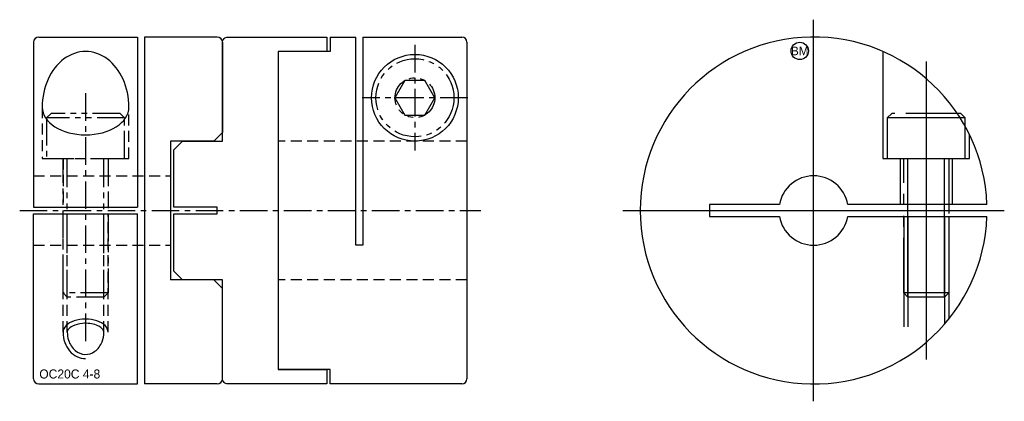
# Model space of a CAD drawing. Extents: x -8.7 to 48.1, y -11 to 11.
import ezdxf
from ezdxf.enums import TextEntityAlignment as Align

# ---------------------------------------------------------------- set-up
doc = ezdxf.new("R2010")
doc.units = 0
doc.header["$MEASUREMENT"] = 0
for name, pattern in [('CENTER', [50.8, 31.75, -6.35, 6.35, -6.35]), ('HIDDEN', [9.525, 6.35, -3.175]), ('PHANTOM', [63.5, 31.75, -6.35, 6.35, -6.35, 6.35, -6.35])]:
    doc.linetypes.add(name, pattern=pattern)
doc.layers.get('0').update_dxf_attribs({"linetype": 'CONTINUOUS'})
for name, color, linetype in [('BOM', 6, 'CONTINUOUS'), ('CENTER', 1, 'CENTER'), ('HIDDEN', 2, 'HIDDEN'), ('PHANTOM', 6, 'PHANTOM'), ('THIN', 3, 'CONTINUOUS')]:
    doc.layers.add(name, color=color, linetype=linetype)

# ---------------------------------------------------------------- blocks, each defined once
blk = doc.blocks.new('MCLBM2')
blk.add_circle((0, 0), 0.5)
blk.add_text('BM', height=0.5).set_placement((0, 0), align=Align.MIDDLE)
at = {"flags": 1}
for tag, p in [('NAME', (0, -1)), ('ENAME', (0, -2)), ('SPEC', (0, -3)), ('MATERIAL', (0, -4)), ('QTY', (0, -5)), ('WEIGHT', (0, -6)), ('PRICE', (0, -7)), ('REMARK', (0, -8)), ('USER1', (0, -9)), ('USER2', (0, -10)), ('USER3', (0, -11)), ('USER4', (0, -12)), ('USER5', (0, -13)), ('USER6', (0, -14))]:
    blk.add_attdef(tag, p, '', height=0.5, dxfattribs=at)

msp = doc.modelspace()

# ---------------------------------------------------------------- linework, layer by layer
at = {"ltscale": 0.1}
for p, q in [((-7.9, 9.7), (-7.9, 0.2)), ((-7.6, 10), (-1.9, 10)), ((-1.9, 10), (-1.9, 0.2)), ((-1.5, 10), (-1.5, -10)), ((2.7, 10), (-1.5, 10)), ((3, 9.7), (3, 4.5)), ((9.21, 10), (10.7, 10)), ((9.21, 10), (9.21, 9.165)), ((10.7, -2), (10.7, 10)), ((11.1, 10), (11.1, -2)), ((11.1, 10), (16.8, 10)), ((17.1, 9.7), (17.1, -9.7)), ((6.21, 9.165), (6.21, -9.165)), ((9.21, 9.165), (6.21, 9.165)), ((0, 4), (0, -4)), ((2.5, 4), (0, 4)), ((3, 4.5), (2.5, 4)), ((-7.9, 0.2), (-1.9, 0.2)), ((-7.9, -9.7), (-7.9, -0.2)), ((-7.9, -0.2), (-1.9, -0.2)), ((-1.9, -10), (-1.9, -0.2)), ((11.1, -2), (10.7, -2)), ((2.5, -4), (0, -4)), ((3, -4.5), (2.5, -4)), ((3, -9.7), (3, -4.5)), ((9.21, -9.165), (6.21, -9.165)), ((9.21, -10), (9.21, -9.165)), ((-7.6, -10), (-1.9, -10)), ((2.7, -10), (-1.5, -10)), ((16.8, -10), (9.21, -10))]:
    msp.add_line(p, q, dxfattribs=at)
for p, q in [((47.094, 0.35), (39.069, 0.35)), ((39.069, -0.35), (47.094, -0.35))]:
    msp.add_line(p, q)
msp.add_lwpolyline([(2.7, 0.2), (0.2, 0.2), (0.2, 3.5), (0.7, 4), (3, 4), (3, 9.7, -0.414214), (3.3, 10), (9.01, 10), (9.01, 9.165), (6.21, 9.165), (6.21, -9.165), (9.01, -9.165), (9.01, -10), (3.3, -10, -0.414214), (3, -9.7), (3, -4), (0.7, -4), (0.2, -3.5), (0.2, -0.2), (2.7, -0.2)], format="xyb", close=True, dxfattribs=at)
msp.add_lwpolyline([(35.131, 0.35), (31.1, 0.35), (31.1, -0.35), (35.131, -0.35)])
msp.add_circle((14.1, 6.5), 2.5, dxfattribs=at)
for centre, start, end in [((-7.6, 9.7), 90, 180), ((2.7, 9.7), 0, 90), ((16.8, 9.7), 0, 90), ((-7.6, -9.7), 180, 270), ((2.7, -9.7), 270, 0), ((16.8, -9.7), 270, 0)]:
    msp.add_arc(centre, 0.3, start, end, dxfattribs=at)
for radius, start, end in [(10, 2.0058, 357.9942), (2, 10.0787, 169.9213), (2, 190.0787, 349.9213)]:
    msp.add_arc((37.1, 0), radius, start, end)
for major_axis, ratio, start_param, end_param in [((0, 3.204), 0.780234, 4.712389, 7.853982), ((2.5, 0), 0.640834, 3.141593, 6.283185)]:
    msp.add_ellipse((-4.9, 5.961), major_axis=major_axis, ratio=ratio, start_param=start_param, end_param=end_param, dxfattribs=at)
for points, knots in [([(-3.844, -7.019), (-3.844, -6.981), (-3.853, -6.942), (-3.907, -6.849), (-3.953, -6.797), (-4.086, -6.697), (-4.173, -6.649), (-4.497, -6.524), (-4.793, -6.485), (-5.287, -6.528), (-5.492, -6.585), (-5.764, -6.724), (-5.85, -6.797), (-5.942, -6.922), (-5.956, -6.972), (-5.956, -7.019)], [0, 0, 0, 0, 0.329938, 0.329938, 0.659875, 0.659875, 0.989813, 0.989813, 1.718266, 1.718266, 2.288372, 2.288372, 2.735756, 2.735756, 3.141593, 3.141593, 3.141593, 3.141593]), ([(-5.956, -7.019), (-5.956, -7.175), (-5.932, -7.332), (-5.81, -7.717), (-5.673, -7.925), (-5.335, -8.211), (-5.136, -8.289), (-4.738, -8.306), (-4.536, -8.245), (-4.184, -7.99), (-4.035, -7.796), (-3.879, -7.395), (-3.844, -7.207), (-3.844, -7.019)], [1.570796, 1.570796, 1.570796, 1.570796, 1.927458, 1.927458, 2.516377, 2.516377, 3.105296, 3.105296, 3.694215, 3.694215, 4.283134, 4.283134, 4.712389, 4.712389, 4.712389, 4.712389])]:
    msp.add_open_spline(points, degree=3, knots=knots, dxfattribs=at)
at = {"layer": 'CENTER'}
for p, q in [((37.1, -11), (37.1, 11)), ((43.6, 8.599), (43.6, -8.599)), ((26.1, 0), (48.1, 0))]:
    msp.add_line(p, q, dxfattribs=at)
at = {"layer": 'CENTER', "ltscale": 0.05}
for p, q in [((14.1, 9.55), (14.1, 3.45)), ((-4.9, 6.761), (-4.9, -7.819)), ((17.15, 6.5), (11.05, 6.5)), ((-8.7, 0), (17.9, 0))]:
    msp.add_line(p, q, dxfattribs=at)
at = {"layer": 'HIDDEN', "ltscale": 0.1}
for p, q in [((-7.4, 5.961), (-7.4, 3)), ((-2.4, 3), (-2.4, 5.961)), ((17.1, 4), (6.21, 4)), ((-7.4, 3), (-2.4, 3)), ((-6.2, 3), (-6.2, 0.2)), ((-3.6, 3), (-3.6, 0.2)), ((-7.9, 2), (0, 2)), ((-6.2, -7.019), (-6.2, -0.2)), ((-5.956, -7.019), (-5.956, -0.2)), ((-3.844, -7.019), (-3.844, -0.2)), ((-3.6, -7.019), (-3.6, -0.2)), ((-7.9, -2), (0, -2)), ((17.1, -4), (6.21, -4))]:
    msp.add_line(p, q, dxfattribs=at)
at = {"layer": 'HIDDEN'}
for p, q in [((42.1, 3), (42.1, 0.35)), ((45.1, 3), (45.1, 0.35)), ((42.3, -0.35), (42.3, -8.542)), ((42.544, -0.35), (42.544, -8.389)), ((44.656, -0.35), (44.656, -6.55)), ((44.9, -0.35), (44.9, -6.258))]:
    msp.add_line(p, q, dxfattribs=at)
msp.add_lwpolyline([(41.1, 9.165), (41.1, 3), (46.1, 3), (46.1, 4.359)], dxfattribs=at)
at = {"layer": 'PHANTOM', "ltscale": 0.05}
for p, q in [((-2.65, 5.34), (-7.15, 5.34)), ((-5.956, -5), (-5.956, 3)), ((-3.844, -5), (-3.844, 3)), ((-3.6, -4.756), (-6.2, -4.756))]:
    msp.add_line(p, q, dxfattribs=at)
at = {"layer": 'PHANTOM'}
for p, q in [((45.85, 5.34), (41.35, 5.34)), ((42.544, -5), (42.544, 3)), ((44.656, -5), (44.656, 3)), ((44.9, -4.756), (42.3, -4.756))]:
    msp.add_line(p, q, dxfattribs=at)
at = {"layer": 'PHANTOM', "ltscale": 0.05}
for points in [[(15.25, 6.5), (14.675, 7.496), (13.525, 7.496), (12.95, 6.5), (13.525, 5.504), (14.675, 5.504)], [(-2.65, 3), (-2.65, 5.34), (-2.91, 5.6), (-6.89, 5.6), (-7.15, 5.34), (-7.15, 3)]]:
    msp.add_lwpolyline(points, close=True, dxfattribs=at)
at = {"layer": 'PHANTOM', "ltscale": 0.1}
msp.add_lwpolyline([(45.85, 3), (45.85, 5.34), (45.59, 5.6), (41.61, 5.6), (41.35, 5.34), (41.35, 3)], close=True, dxfattribs=at)
at = {"layer": 'PHANTOM', "ltscale": 0.05}
msp.add_lwpolyline([(-3.6, 3), (-3.6, -4.756), (-3.844, -5), (-5.956, -5), (-6.2, -4.756), (-6.2, 3)], dxfattribs=at)
at = {"layer": 'PHANTOM', "ltscale": 0.1}
msp.add_lwpolyline([(44.9, 3), (44.9, -4.756), (44.656, -5), (42.544, -5), (42.3, -4.756), (42.3, 3)], dxfattribs=at)
at = {"layer": 'PHANTOM', "ltscale": 0.05}
for radius in [2.25, 1.15]:
    msp.add_circle((14.1, 6.5), radius, dxfattribs=at)
at = {"layer": 'THIN', "ltscale": 0.1}
for major_axis, ratio, start_param in [((1.3, 0), 0.585607, 0), ((0, 1.523), 0.853815, 1.570796)]:
    msp.add_ellipse((-4.9, -7.019), major_axis=major_axis, ratio=ratio, start_param=start_param, end_param=3.141593, dxfattribs=at)

# ---------------------------------------------------------------- block references
at = {"layer": 'BOM'}
msp.add_blockref('MCLBM2', (36.3, 9.2), dxfattribs=at)

# ---------------------------------------------------------------- texts
msp.add_text('OC20C 4-8', height=0.52).set_placement((-7.57, -9.685))

doc.saveas('drawing.dxf')
